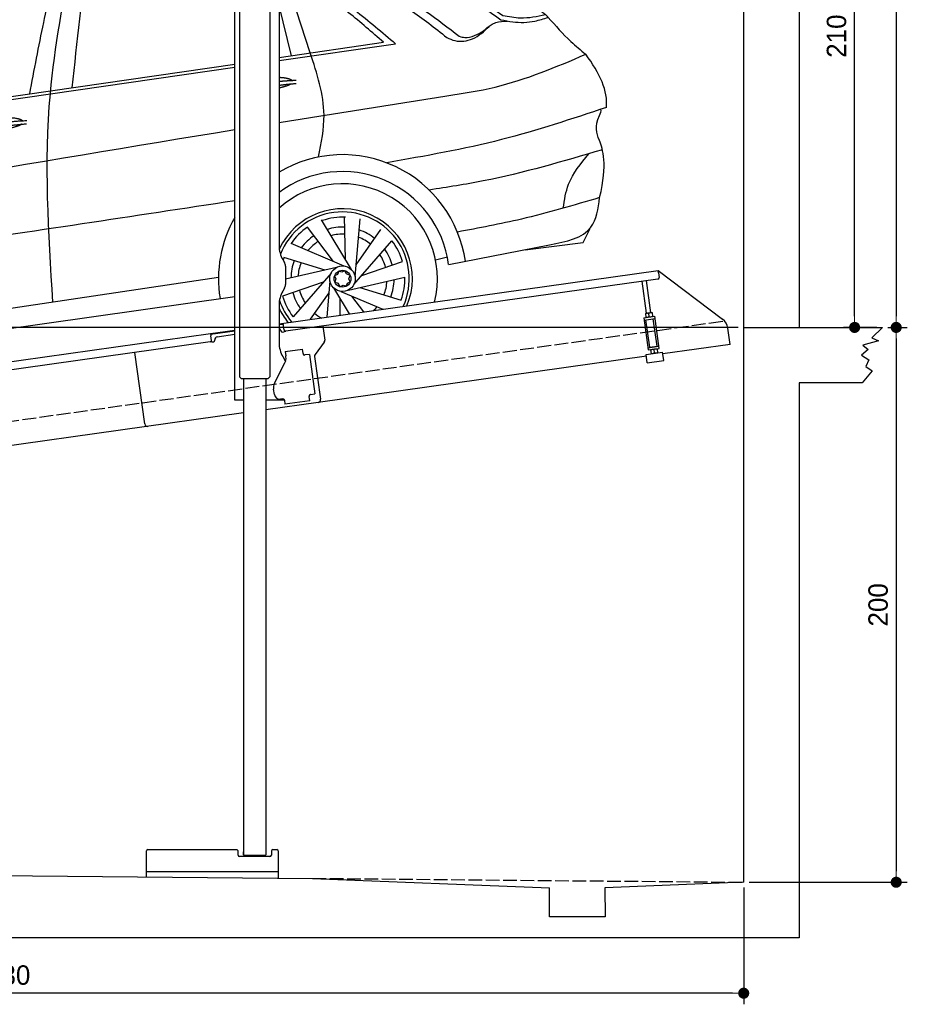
# Model space of a CAD drawing. Extents: x 13 to 6414, y -200 to 6251.
# Tile 4 of 6: x 3214 to 6414, y -200 to 3349. Entities that reach past the tile are written whole.
import ezdxf

# ---------------------------------------------------------------- set-up
doc = ezdxf.new("R2010")
doc.units = 0
doc.header["$LTSCALE"] = 10
doc.header["$MEASUREMENT"] = 0
doc.linetypes.add('GEN3', pattern=[6.25, 5, -1.25])
doc.layers.get('0').update_dxf_attribs({"linetype": 'CONTINUOUS'})
doc.layers.get('DEFPOINTS').update_dxf_attribs({"linetype": 'CONTINUOUS'})
doc.layers.add('3', color=6, linetype='GEN3')
doc.layers.add('CAR', color=1, linetype='CONTINUOUS')
doc.layers.add('AM_0', color=7, linetype='CONTINUOUS', lineweight=30)
doc.layers.add('AM_5', color=3, linetype='CONTINUOUS', lineweight=15)
doc.dimstyles.new('KLAUS_DXF', dxfattribs={"dimscale": 20, "dimtxt": 3.5, "dimasz": 2, "dimexe": 2, "dimexo": 1, "dimgap": 1.5, "dimtad": 1, "dimlfac": 0.1, "dimdsep": 46, "dimtxsty": 'Standard', "dimblk": 'DOT', "dimcen": 2, "dimclrd": 256, "dimclre": 256, "dimclrt": 2, "dimadec": 0, "dimazin": 0, "dimtfac": 1, "dimtmove": 2, "dimatfit": 3, "dimfxl": 1, "dimtolj": 1, "dimarcsym": 0})

# ---------------------------------------------------------------- blocks, each defined once
blk = doc.blocks.new('_DOT')
at = {"color": 0, "linetype": 'ByBlock'}
blk.add_line((-0.5, 0), (-1, 0), dxfattribs=at)
at = {"color": 0, "linetype": 'ByBlock', "const_width": 0.5}
blk.add_lwpolyline([(-0.25, 0, 1), (0.25, 0, 1)], format="xyb", close=True, dxfattribs=at)
blk = doc.blocks.new('*D8')
at = {"layer": 'AM_5', "lineweight": -2, "transparency": 16777216}
for p, q in [((5804.1, 2240), (84.1, 2240)), ((124.1, 330), (124.1, 2200)), ((504.1, 290), (84.1, 290))]:
    blk.add_line(p, q, dxfattribs=at)
at = {"layer": 'DEFPOINTS', "color": 0, "transparency": 16777216}
for p in [(124.1, 2240), (5824.1, 2240), (524.1, 290)]:
    blk.add_point(p, dxfattribs=at)
at = {"layer": 'AM_5', "lineweight": -2, "transparency": 16777216, "xscale": 40, "yscale": 40, "zscale": 40}
for p, rotation in [((124.1, 2240), 90), ((124.1, 290), 270)]:
    blk.add_blockref('_DOT', p, dxfattribs=dict(at, rotation=rotation))
at = {"layer": 'AM_5', "color": 2, "transparency": 16777216, "insert": (59.1, 1265), "char_height": 70, "attachment_point": 5, "rotation": 90}
blk.add_mtext('\\A1;195', dxfattribs=at)
blk = doc.blocks.new('*D9')
at = {"layer": 'AM_5', "lineweight": -2, "transparency": 16777216}
for p, q in [((504.1, 3240), (84.1, 3240)), ((124.1, 2280), (124.1, 3200)), ((5804.1, 2240), (84.1, 2240))]:
    blk.add_line(p, q, dxfattribs=at)
at = {"layer": 'DEFPOINTS', "color": 0, "transparency": 16777216}
for p in [(124.1, 3240), (524.1, 3240), (5824.1, 2240)]:
    blk.add_point(p, dxfattribs=at)
at = {"layer": 'AM_5', "lineweight": -2, "transparency": 16777216, "xscale": 40, "yscale": 40, "zscale": 40}
for p, rotation in [((124.1, 3240), 90), ((124.1, 2240), 270)]:
    blk.add_blockref('_DOT', p, dxfattribs=dict(at, rotation=rotation))
at = {"layer": 'AM_5', "color": 2, "transparency": 16777216, "insert": (59.1, 2740), "char_height": 70, "attachment_point": 5, "rotation": 90}
blk.add_mtext('\\A1;100', dxfattribs=at)
blk = doc.blocks.new('*D10')
at = {"layer": 'AM_5', "lineweight": -2, "transparency": 16777216}
for p, q in [((6044.1, 4340), (6264.1, 4340)), ((6224.1, 2280), (6224.1, 4300)), ((6304.1, 2240), (6184.1, 2240))]:
    blk.add_line(p, q, dxfattribs=at)
at = {"layer": 'DEFPOINTS', "color": 0, "transparency": 16777216}
for p in [(6024.1, 4340), (6224.1, 4340), (6324.1, 2240)]:
    blk.add_point(p, dxfattribs=at)
at = {"layer": 'AM_5', "lineweight": -2, "transparency": 16777216, "xscale": 40, "yscale": 40, "zscale": 40}
for p, rotation in [((6224.1, 4340), 90), ((6224.1, 2240), 270)]:
    blk.add_blockref('_DOT', p, dxfattribs=dict(at, rotation=rotation))
at = {"layer": 'AM_5', "color": 2, "transparency": 16777216, "insert": (6159.1, 3290), "char_height": 70, "attachment_point": 5, "rotation": 90}
blk.add_mtext('\\A1;210', dxfattribs=at)
blk = doc.blocks.new('*D11')
at = {"layer": 'AM_5', "lineweight": -2, "transparency": 16777216}
for p, q in [((6344.1, 2240), (6414.1, 2240)), ((6374.1, 2200), (6374.1, 280)), ((5844.1, 240), (6414.1, 240))]:
    blk.add_line(p, q, dxfattribs=at)
at = {"layer": 'DEFPOINTS', "color": 0, "transparency": 16777216}
for p in [(6324.1, 2240), (5824.1, 240), (6374.1, 240)]:
    blk.add_point(p, dxfattribs=at)
at = {"layer": 'AM_5', "lineweight": -2, "transparency": 16777216, "xscale": 40, "yscale": 40, "zscale": 40}
for p, rotation in [((6374.1, 2240), 90), ((6374.1, 240), 270)]:
    blk.add_blockref('_DOT', p, dxfattribs=dict(at, rotation=rotation))
at = {"layer": 'AM_5', "color": 2, "transparency": 16777216, "insert": (6309.1, 1240), "char_height": 70, "attachment_point": 5, "rotation": 90}
blk.add_mtext('\\A1;200', dxfattribs=at)
blk = doc.blocks.new('*D12')
at = {"layer": 'AM_5', "lineweight": -2, "transparency": 16777216}
for p, q in [((524.1, 270), (524.1, -200)), ((5824.1, 220.9), (5824.1, -200)), ((5784.1, -160), (564.1, -160))]:
    blk.add_line(p, q, dxfattribs=at)
at = {"layer": 'DEFPOINTS', "color": 0, "transparency": 16777216}
for p in [(524.1, 290), (5824.1, 240.9), (524.1, -160)]:
    blk.add_point(p, dxfattribs=at)
at = {"layer": 'AM_5', "lineweight": -2, "transparency": 16777216, "xscale": 40, "yscale": 40, "zscale": 40, "rotation": 180}
blk.add_blockref('_DOT', (524.1, -160), dxfattribs=at)
at = {"layer": 'AM_5', "lineweight": -2, "transparency": 16777216, "xscale": 40, "yscale": 40, "zscale": 40}
blk.add_blockref('_DOT', (5824.1, -160), dxfattribs=at)
at = {"layer": 'AM_5', "color": 2, "transparency": 16777216, "insert": (3174.1, -95), "char_height": 70, "attachment_point": 5}
blk.add_mtext('\\A1;530', dxfattribs=at)
blk = doc.blocks.new('*D13')
at = {"layer": 'AM_5', "lineweight": -2, "transparency": 16777216}
for p, q in [((5844.1, 5740), (6414.1, 5740)), ((6374.1, 5700), (6374.1, 2280)), ((6344.1, 2240), (6414.1, 2240))]:
    blk.add_line(p, q, dxfattribs=at)
at = {"layer": 'DEFPOINTS', "color": 0, "transparency": 16777216}
for p in [(5824.1, 5740), (6324.1, 2240), (6374.1, 2240)]:
    blk.add_point(p, dxfattribs=at)
at = {"layer": 'AM_5', "lineweight": -2, "transparency": 16777216, "xscale": 40, "yscale": 40, "zscale": 40}
for p, rotation in [((6374.1, 5740), 90), ((6374.1, 2240), 270)]:
    blk.add_blockref('_DOT', p, dxfattribs=dict(at, rotation=rotation))
at = {"layer": 'AM_5', "color": 2, "transparency": 16777216, "insert": (6309.1, 3990), "char_height": 70, "attachment_point": 5, "rotation": 90}
blk.add_mtext('\\A1;350', dxfattribs=at)
blk = doc.blocks.new('Car 175  EG')
at = {"layer": 'CAR'}
for p, q in [((17942.7, 2925.1), (18029.7, 3007.7)), ((17807.2, 2484.1), (17701.6, 2806.9)), ((17998.3, 2771.1), (17969.5, 2758.7)), ((18179.5, 2666.2), (18144.5, 2652.6)), ((17738.9, 2474.2), (17694.5, 2655.1)), ((17694.5, 2467.7), (18071.6, 2522.7)), ((17694.5, 2456.6), (18114.8, 2517.3)), ((15837.3, 2188.3), (17534.5, 2433.4)), ((15904.4, 2206.8), (17534.5, 2444.4)), ((15925.3, 2353.7), (15928.4, 2215.5)), ((15904.4, 2206.8), (15903.1, 2208.3)), ((17955.3, 1703.5), (17848.1, 1882.3)), ((17933.5, 1739.9), (17930.9, 1895.1)), ((17968.7, 1678.3), (17987, 1886)), ((17890.7, 1732.6), (17797.3, 1856.7)), ((17972.4, 1720.6), (18061.5, 1847.8)), ((18790.6, 1800.4), (18815.7, 1851.6)), ((17929.7, 1716), (17737.9, 1797.6)), ((17964.7, 1650.1), (18101.6, 1807.4)), ((18306.1, 1721.4), (18669.7, 1792.2)), ((18582, 1775.1), (18790.6, 1800.4)), ((18790.6, 1800.4), (18790.6, 1800.4)), ((17860.4, 1701.6), (17711.9, 1747)), ((18258.8, 1739.1), (18301.3, 1749.3)), ((14829.8, 1675.6), (15036.1, 1705.6)), ((17901.7, 1711.1), (17717.5, 1668.7)), ((17992.6, 1682.1), (18139.4, 1732.6)), ((18262.9, 1713), (18263.1, 1713.1)), ((17476, 1674.8), (15621.3, 1399.3)), ((17881.9, 1690.6), (17744.9, 1533.3)), ((17944.9, 1629.7), (18148.1, 1676.4)), ((14293.1, 1626), (14283.2, 1666.2)), ((17854, 1658.6), (17707.2, 1608.1)), ((17877.9, 1662.4), (17866.4, 1531.8)), ((17891.3, 1637.2), (17947.6, 1543.3)), ((17986.2, 1639.2), (18134.7, 1593.7)), ((15569.8, 1327.3), (17534.5, 1606.5)), ((17874.2, 1620.1), (17807.2, 1524.5)), ((17913.1, 1600.9), (17914.1, 1538.6)), ((17916.9, 1624.7), (18068.4, 1560.2)), ((17955.9, 1608.1), (17999.3, 1550.5)), ((15225.6, 1314.9), (15143.5, 1506.5)), ((15208.9, 1353.8), (15227.2, 1508)), ((15235.4, 1288.1), (15281.7, 1491.4)), ((15165.5, 1352.4), (15089.7, 1488)), ((15201.9, 1330.7), (15022.8, 1437.5)), ((15244.8, 1329.5), (15350.3, 1443.4)), ((15131.2, 1325.7), (14990.2, 1390.9)), ((15227.7, 1260.7), (15384.6, 1398)), ((15526, 1348.2), (15566.2, 1352.4)), ((15173.4, 1329.6), (14965.8, 1310.7)), ((15259.6, 1288.6), (15411.9, 1318.8)), ((15529.8, 1321.6), (15530, 1321.6)), ((15119.2, 1284), (14966.8, 1253.8)), ((15151.1, 1312), (14994.2, 1174.6)), ((15143.3, 1284.5), (15111.5, 1144.7)), ((15133.9, 1243.2), (15032.4, 1133.6)), ((15153.2, 1257.8), (15196.5, 1156.6)), ((15205.3, 1243.1), (15413, 1261.9)), ((15247.5, 1246.9), (15385.6, 1183.2)), ((15169.9, 1218.9), (15161.9, 1151.7)), ((15176.8, 1242), (15296.4, 1170.7)), ((15213.3, 1220.3), (15245, 1163.4))]:
    blk.add_line(p, q, dxfattribs=at)
for points in [[(17905.8, 1686.2), (17894.4, 1680.6), (17899.7, 1669.8)], [(17899.7, 1669.8), (17895.5, 1658.4), (17907.5, 1653.9)], [(17920.9, 1693.7), (17910, 1697.7), (17905.8, 1686.2)], [(17937.8, 1687.5), (17932, 1699.2), (17920.9, 1693.7)], [(17946.4, 1669.9), (17951.1, 1682.6), (17937.8, 1687.5)], [(17940.8, 1654.6), (17951.4, 1659.8), (17946.4, 1669.9)], [(17907.5, 1653.9), (17913.7, 1641.3), (17925.7, 1647.2)], [(17925.7, 1647.2), (17936.6, 1643.2), (17940.8, 1654.6)], [(15195.5, 1308.3), (15184.1, 1316.5), (15176.3, 1305.6)], [(15166.5, 1291.9), (15159.7, 1282.3), (15168.8, 1275.8)], [(15176.3, 1305.6), (15164.8, 1304), (15166.5, 1291.9)], [(15209.9, 1298), (15208.2, 1310.1), (15195.5, 1308.3)], [(15202.5, 1266.9), (15214, 1268.5), (15212.3, 1280.7)], [(15212.3, 1280.7), (15219.7, 1291), (15209.9, 1298)], [(15168.8, 1275.8), (15170.7, 1262.4), (15184.8, 1264.4)], [(15184.8, 1264.4), (15195.3, 1256.8), (15202.5, 1266.9)]]:
    blk.add_lwpolyline(points, dxfattribs=at)
for centre, radius in [((17923.3, 1670.4), 46.1), ((17923.3, 1670.4), 30.3), ((15189.4, 1286.3), 46.1), ((15189.4, 1286.3), 30.3)]:
    blk.add_circle(centre, radius, dxfattribs=at)
for centre, radius, start, end in [((17923.3, 1670.4), 447.3, 8.0671, 120.7621), ((17923.3, 1670.6), 386.1, 7.5724, 126.344), ((17923.3, 1670.4), 342.3, 345.8099, 131.9522), ((17923.3, 1670.4), 252, 337.145, 154.8531), ((17923.3, 1670.4), 447.3, 150.3599, 189.1903), ((17923.3, 1670.4), 240.7, 335.5176, 158.5341), ((17926.3, 1667.8), 224.9, 88.0717, 109.5368), ((17923.3, 1670.4), 224.9, 124.0717, 145.5368), ((17923.3, 1670.4), 186, 87.4635, 107.1092), ((17923.3, 1670.4), 186, 51.4635, 71.1092), ((17923.3, 1670.4), 186, 123.4635, 143.1092), ((17923.3, 1670.4), 160.5, 86.9034, 104.8524), ((17923.3, 1670.4), 160.5, 50.9034, 68.8524), ((17923.3, 1670.4), 160.5, 122.9034, 140.8524), ((17923.3, 1670.4), 186, 15.4635, 35.1092), ((17923.3, 1670.4), 224.9, 16.0717, 37.5368), ((17923.3, 1670.4), 224.9, 160.0717, 162.5691), ((17923.3, 1670.4), 160.5, 14.9034, 32.8524), ((15189.4, 1286.3), 446.4, 6.4181, 143.6612), ((17923.3, 1670.4), 186, 159.4635, 179.1092), ((17923.3, 1670.4), 160.5, 158.9034, 176.8524), ((15189.4, 1286.3), 382.6, 6.1394, 160.0364), ((17923.3, 1670.4), 224.9, 340.0717, 1.5368), ((17923.3, 1670.4), 160.5, 338.9034, 356.8524), ((17923.3, 1670.4), 186, 339.4635, 359.1092), ((15189.4, 1286.3), 342.5, 345.7891, 165.6665), ((17923.3, 1670.4), 224.9, 196.0717, 217.5368), ((17923.3, 1670.4), 186, 195.4635, 215.1092), ((17923.3, 1670.4), 160.5, 194.9034, 212.8524), ((17923.3, 1670.4), 252, 204.7758, 218.5906), ((17923.3, 1670.4), 240.7, 199.0232, 220.2006), ((17923.3, 1670.4), 160.5, 314.3716, 320.8524), ((15189.4, 1286.3), 252, 337.0903, 218.9097), ((15189.4, 1286.3), 240.7, 335.4593, 220.5407), ((17923.3, 1670.4), 160.5, 230.9034, 242.1976), ((15189.4, 1286.3), 224.9, 80.3101, 101.7752), ((15189.4, 1286.3), 224.9, 44.3101, 65.7752), ((17923.3, 1670.4), 186, 231.4635, 231.5763), ((15189.4, 1286.3), 224.9, 116.3101, 137.7752), ((15189.4, 1286.3), 186, 79.7019, 99.3476), ((15189.4, 1286.3), 186, 115.7019, 135.3476), ((15189.4, 1286.3), 160.5, 115.1419, 133.0908), ((15189.4, 1286.3), 160.5, 79.1419, 97.0908), ((15189.4, 1286.3), 160.5, 43.1419, 61.0908), ((15189.4, 1286.3), 186, 43.7019, 63.3476), ((15189.4, 1286.3), 224.9, 152.3101, 173.7752), ((15189.4, 1286.3), 224.9, 8.3101, 29.7752), ((15189.4, 1286.3), 342.5, 168.7754, 170.9664), ((15189.4, 1286.3), 186, 151.7019, 171.3476), ((15189.4, 1286.3), 160.5, 151.1419, 169.0908), ((15189.4, 1286.3), 160.5, 7.1419, 25.0908), ((15189.4, 1286.3), 186, 7.7019, 27.3476), ((15189.4, 1286.3), 342.5, 183.385, 210.2109), ((15189.4, 1286.3), 224.9, 188.3101, 209.7752), ((15189.4, 1286.3), 186, 187.7019, 207.3476), ((15189.4, 1286.3), 160.5, 187.1419, 205.0908), ((15189.4, 1286.3), 160.5, 331.1419, 349.0908), ((15189.4, 1286.3), 186, 331.7019, 351.3476), ((15189.4, 1286.3), 224.9, 332.861, 353.7752), ((15189.4, 1286.3), 160.5, 223.1419, 241.0908), ((15189.4, 1286.3), 382.6, 199.9636, 207.776), ((15189.4, 1286.3), 342.5, 203.2572, 210.2109), ((15189.4, 1286.3), 186, 223.7019, 232.0913), ((15189.4, 1286.3), 160.5, 271.3988, 277.0908)]:
    blk.add_arc(centre, radius, start, end, dxfattribs=at)
for points, degree, knots in [([(16902.4, 2952.8), (17016.6, 2972.7), (17226.3, 3009.3), (17438, 3029.4), (17534.5, 3037.6)], 3, [0, 0, 0, 0, 347.738814, 638.059887, 638.059887, 638.059887, 638.059887]), ([(17694.5, 3049.3), (17721.9, 3050.5), (17817.8, 3052.9), (17912.6, 3035), (17980.2, 3022.2)], 3, [36.023232, 36.023232, 36.023232, 36.023232, 118.259253, 323.761641, 323.761641, 323.761641, 323.761641]), ([(17980.2, 3022.2), (18034.4, 3009.8), (18273.4, 2897.4), (18490.6, 2755.8), (18654.8, 2622.5)], 3, [0, 0, 0, 0, 159.874644, 787.271793, 787.271793, 787.271793, 787.271793]), ([(15618.2, 2264.7), (15674.3, 2311.2), (15844.4, 2452.1), (16141.1, 2707.5), (16615.8, 2842.2), (17080.9, 2943.8), (17393.7, 2966.3), (17534.5, 2975.9)], 3, [0, 0, 0, 0, 218.844855, 663.888154, 1156.086056, 1672.421782, 2095.069104, 2095.069104, 2095.069104, 2095.069104]), ([(17694.5, 2978.2), (17808.4, 2969.7), (18101.8, 2885.4), (18349.4, 2720.7), (18501.7, 2619.5)], 3, [139.277208, 139.277208, 139.277208, 139.277208, 481.738996, 1029.18941, 1029.18941, 1029.18941, 1029.18941]), ([(15870.3, 2323.5), (15905.1, 2361.8), (16002.8, 2464), (16183.7, 2597.6), (16428.6, 2705), (16716.3, 2804.6), (17034, 2867.2), (17259.6, 2884.4), (17358.3, 2891.9)], 3, [117.352309, 117.352309, 117.352309, 117.352309, 272.540859, 541.806129, 784.156862, 1072.446581, 1454.195977, 1751.061842, 1751.061842, 1751.061842, 1751.061842]), ([(17404.3, 2875.7), (17398, 2875.8), (17289.8, 2877.4), (17155.3, 2862.8), (17028.2, 2843.7), (17002, 2839.5)], 3, [0, 0, 0, 0, 18.992086, 324.700837, 404.11148, 404.11148, 404.11148, 404.11148]), ([(16895.9, 2820.7), (16868.2, 2815.3), (16735.5, 2787.6), (16485.8, 2714.9), (16203.2, 2589.4), (16018.5, 2448.5), (15942, 2373.8), (15919.7, 2351.2)], 3, [511.867426, 511.867426, 511.867426, 511.867426, 596.429185, 918.958376, 1290.506038, 1516.177085, 1611.41328, 1611.41328, 1611.41328, 1611.41328]), ([(17694.5, 2810.2), (17791.8, 2766.1), (17936.9, 2668.7), (18066.4, 2558.5), (18114.8, 2517.3)], 3, [295.386562, 295.386562, 295.386562, 295.386562, 615.655515, 806.888338, 806.888338, 806.888338, 806.888338]), ([(18071.6, 2522.7), (18029.9, 2558.7), (17939, 2637.2), (17818.8, 2727.3), (17735.2, 2773.2), (17708.3, 2786.4)], 3, [0, 0, 0, 0, 165.293778, 360.516734, 449.744426, 449.744426, 449.744426, 449.744426]), ([(17986.3, 2775.9), (18025.5, 2757.3), (18152.1, 2692.4), (18265.4, 2605.1), (18344.3, 2544.3)], 3, [173.791125, 173.791125, 173.791125, 173.791125, 304.040601, 601.261725, 601.261725, 601.261725, 601.261725]), ([(17694.5, 2233.7), (17895.9, 2266.1), (18156, 2307.4), (18531.3, 2365.3), (18693.2, 2434), (18800.4, 2479.4)], 3, [2383.729371, 2383.729371, 2383.729371, 2383.729371, 2995.204796, 3172.367939, 3519.626933, 3519.626933, 3519.626933, 3519.626933]), ([(17694.5, 2396.5), (17707.3, 2396.3), (17719.7, 2394.8), (17729.9, 2392.3), (17737.5, 2389.1), (17741.6, 2385.6), (17741.8, 2385.4)], 5, [0.3470471, 0.3470471, 0.3470471, 0.3470471, 0.3470471, 0.3470471, 0.500106, 0.5095952, 0.5095952, 0.5095952, 0.5095952, 0.5095952, 0.5095952]), ([(17738.5, 2372.9), (17735.1, 2370.6), (17728.9, 2367.5), (17720.3, 2364.4), (17709.7, 2361.3), (17697.6, 2358.4), (17694.5, 2357.6)], 5, [0.6133618, 0.6133618, 0.6133618, 0.6133618, 0.6133618, 0.6133618, 0.700106, 0.7294819, 0.7294819, 0.7294819, 0.7294819, 0.7294819, 0.7294819]), ([(18850.4, 1962.9), (18879.9, 2086.6), (18846.6, 2177), (18830.3, 2220.4), (18857, 2274.5), (18855.2, 2281.3)], 3, [0, 0, 0, 0, 191.520738, 358.507699, 388.935799, 388.935799, 388.935799, 388.935799]), ([(16611.3, 2214.3), (16614.7, 2222.5), (16638.9, 2239.9), (16692.8, 2256.8), (16739.6, 2253.7), (16764.7, 2244.8), (16770, 2240.2), (16770.2, 2240)], 5, [0.0314681, 0.0314681, 0.0314681, 0.0314681, 0.0314681, 0.0314681, 0.300106, 0.500106, 0.5095952, 0.5095952, 0.5095952, 0.5095952, 0.5095952, 0.5095952]), ([(16766.9, 2227.5), (16763.5, 2225.2), (16746.7, 2217), (16713.5, 2208.3), (16667.2, 2200.5), (16635.8, 2199.7), (16622.5, 2202.2)], 5, [0.6133618, 0.6133618, 0.6133618, 0.6133618, 0.6133618, 0.6133618, 0.700106, 0.9252293, 0.9252293, 0.9252293, 0.9252293, 0.9252293, 0.9252293]), ([(14829.8, 2014.5), (14956.7, 2044), (15138.7, 2078.7), (15321.3, 2107.4), (15375.3, 2115.9)], 3, [321.085946, 321.085946, 321.085946, 321.085946, 711.926076, 875.841352, 875.841352, 875.841352, 875.841352]), ([(15358.8, 2113.3), (15266.1, 2083), (15091.4, 2025.8), (14913.6, 1980.1), (14829.8, 1960.2)], 3, [0, 0, 0, 0, 292.649702, 551.118371, 551.118371, 551.118371, 551.118371]), ([(15330.2, 2061.6), (15248.5, 2034.3), (15083.8, 1979.1), (14915.2, 1938.3), (14829.8, 1919.8)], 3, [0, 0, 0, 0, 258.392711, 520.699184, 520.699184, 520.699184, 520.699184]), ([(17534.5, 1951.4), (17167.9, 1895.6), (16474.5, 1790.1), (15779.9, 1692.9), (15452.5, 1647)], 3, [47.181125, 47.181125, 47.181125, 47.181125, 1159.478774, 2151.345069, 2151.345069, 2151.345069, 2151.345069]), ([(14312.2, 1770.9), (14369.8, 1770.2), (14456.1, 1769.2), (14541.5, 1779.8), (14569.8, 1783.9)], 3, [0, 0, 0, 0, 172.627431, 258.22168, 258.22168, 258.22168, 258.22168]), ([(14283.8, 1676.9), (14325, 1672.4), (14398.2, 1664.4), (14483.6, 1672.4), (14538, 1678.8), (14559.7, 1684.8), (14569.8, 1687.8)], 3, [0, 0, 0, 0, 123.844208, 220.331791, 256.506446, 287.90888, 287.90888, 287.90888, 287.90888]), ([(14324.3, 1629.8), (14382.2, 1629.9), (14464.2, 1631.1), (14545.8, 1638.4), (14569.8, 1640.9)], 3, [42.669603, 42.669603, 42.669603, 42.669603, 216.24747, 288.585967, 288.585967, 288.585967, 288.585967]), ([(14273.4, 1411.2), (14269.9, 1431.2), (14262.5, 1491.9), (14267.7, 1552.9), (14274.7, 1593.8)], 3, [179.360258, 179.360258, 179.360258, 179.360258, 240.782609, 365.744069, 365.744069, 365.744069, 365.744069]), ([(14273.4, 1411.2), (14350.7, 1408.5), (14449.9, 1405.1), (14540.8, 1439.3), (14560.8, 1447.7)], 3, [0, 0, 0, 0, 227.165691, 291.904149, 291.904149, 291.904149, 291.904149]), ([(14504.9, 1301.1), (14507.4, 1301.1), (14513.8, 1301.3), (14520.1, 1301.5), (14524, 1301.6)], 3, [189.572205, 189.572205, 189.572205, 189.572205, 196.953992, 208.709692, 208.709692, 208.709692, 208.709692])]:
    blk.add_open_spline(points, degree=degree, knots=knots, dxfattribs=at)
for points in [[(17894.3, 2940.5), (17952.3, 2993.3), (17985.2, 3021)], [(15330.2, 2061.6), (15870.1, 2565), (16411.1, 2831.7), (16902.4, 2952.8)], [(17895.3, 2930.6), (17874.9, 2888.6), (17926.4, 2792.6)], [(17986.3, 2775.9), (17891.7, 2884.9), (17895.3, 2930.6)], [(17895.3, 2930.6), (17963.2, 2908.2), (18197.4, 2798.5), (18415.9, 2657.3), (18494.3, 2604.2)], [(17358.3, 2891.9), (17391, 2891.1), (17411, 2889.5)], [(16949.8, 2847.4), (16868.6, 2337.3), (16877.6, 1585.9)], [(16948.4, 2359), (17003.8, 2856)], [(17998.3, 2771.1), (18055, 2812.7), (18085.7, 2857.5)], [(16795.5, 2336.7), (16845.9, 2593.7), (16899.9, 2838.4)], [(17926.4, 2792.6), (17987.2, 2745.9), (18166.7, 2638.9), (18299.4, 2540)], [(15853.5, 2466.7), (15976.5, 2566.2), (16064.6, 2627.3), (16166.6, 2684), (16222.7, 2710.7), (16281, 2735.6)], [(16285, 2736), (16221.4, 2737.4), (16195.8, 2748.8)], [(18179.5, 2666.2), (18238.4, 2709.2), (18269.7, 2754.5)], [(18432.1, 2564.5), (18458.9, 2585.5), (18476, 2593.9), (18518, 2599.4)], [(18494.3, 2604.2), (18537.2, 2596.4), (18617.1, 2599.2), (18665.1, 2612.6)], [(18501.7, 2619.5), (18565.1, 2610.9), (18654.8, 2622.5)], [(18665.1, 2612.6), (18746.8, 2525.6), (18800.4, 2479.4)], [(18299.4, 2540), (18328.7, 2528.6), (18392.1, 2535.1), (18452.2, 2580.2)], [(18344.3, 2544.3), (18364.4, 2540.1), (18432.1, 2564.5)], [(15606.8, 2261.4), (15654.2, 2299.9), (15721.4, 2357), (15853.5, 2466.7)], [(17837.2, 2109.3), (17856.6, 2260.3), (17807.2, 2484.1)], [(15928.4, 2215.5), (15834.5, 2215.9), (15824.8, 2238.4), (15868, 2321.6), (15925.3, 2353.7)], [(18874.8, 2287.8), (18496.8, 2171.9), (18082.5, 2088.4)], [(15375.3, 2115.9), (15436.3, 2129.2), (15618.2, 2264.7)], [(15388.5, 2123.8), (15425.2, 2131.7), (15475.3, 2152.2), (15520.3, 2180.5), (15606.8, 2261.4)], [(15782.1, 2215.5), (15719.4, 1855.1), (15749.4, 1418.3)], [(15792.7, 2235.3), (15782.6, 2206.6), (15786.7, 2198.8)], [(15786.7, 2198.8), (15801.1, 2190.3), (15837.3, 2188.3)], [(18860.3, 2135.2), (18430.9, 2023), (18236.1, 1990.1)], [(18719.2, 1924.7), (18738.6, 2010.9), (18811.1, 2120.7)], [(18850.4, 1962.9), (18568.3, 1885.4), (18337.7, 1838.7)], [(18669.7, 1792.2), (18819.2, 1856.1), (18850.4, 1962.9)], [(14322, 1780.7), (14363.7, 1847.5), (14519.7, 1931.1)], [(14549.4, 1781.1), (14510.9, 1741.2), (14283.8, 1676.9)], [(14283.2, 1666.2), (14292.6, 1731.1), (14312.2, 1770.9)], [(14541.3, 1670.4), (14346.4, 1659.9), (14283.2, 1666.2)], [(14274.7, 1593.8), (14284.4, 1620.3), (14324.3, 1629.8)]]:
    blk.add_spline(points, degree=3, dxfattribs=at)
for points, degree in [([(17534.5, 2850.5), (17491.6, 2861.2), (17448, 2868.5), (17404.3, 2875.7)], 3), ([(17411, 2889.5), (17452.4, 2882), (17493.8, 2874.4), (17534.5, 2864.7)], 3), ([(18665.1, 2612.6), (18661.7, 2615.9), (18658.2, 2619.2), (18654.8, 2622.5)], 3), ([(18874.8, 2287.8), (18881.8, 2346.7), (18850.4, 2411.4), (18800.4, 2479.4)], 3), ([(17694.5, 2381.8), (17724, 2384.9), (17756.7, 2386)], 2), ([(17694.5, 2367.9), (17723.7, 2371.9), (17755.9, 2374.3)], 2), ([(15792.7, 2235.3), (15806.1, 2250.8), (15819.6, 2266.3), (15833.2, 2281.7)], 3), ([(15824, 2248.4), (15824.2, 2249), (15824.5, 2249.6), (15824.8, 2250.2)], 3), ([(16605.4, 2212.3), (16678.6, 2237), (16785.1, 2240.6)], 2), ([(15344.8, 1838.9), (16073.8, 1963.9), (16802.9, 2088.9), (17534.5, 2207.8)], 3), ([(16611.9, 2199.1), (16683.9, 2221.3), (16784.3, 2228.9)], 2), ([(14519.7, 1931.1), (14536.4, 1936), (14553.1, 1941), (14569.8, 1945.8)], 3), ([(14569.8, 1902.6), (14521.6, 1892.4), (14473.4, 1882.5), (14425.2, 1872.5)], 3), ([(14569.8, 1868.8), (14537, 1862.8), (14504.1, 1856.9), (14471.3, 1850.9)], 3), ([(15344.8, 1838.9), (15173.2, 1809.8), (15001.6, 1780.7), (14829.8, 1753.3)], 3), ([(14319.1, 1770.8), (14320, 1774.1), (14321, 1777.4), (14322, 1780.7)], 3), ([(14569.8, 1685.1), (14560.5, 1680.2), (14550.9, 1675.3), (14541.3, 1670.4)], 3), ([(14294.5, 1371.1), (14291.8, 1384.2), (14289.3, 1397.5), (14286.9, 1410.8)], 3)]:
    blk.add_open_spline(points, degree=degree, dxfattribs=at)

msp = doc.modelspace()

# ---------------------------------------------------------------- linework, layer by layer
for p, q in [((6024.074, 5940), (6024.074, 2240)), ((5824.081, 240), (5824.081, 5740)), ((4148.805, 3892.64), (4148.805, 2534.272)), ((4115.797, 3867.911), (4115.899, 2061.649)), ((3988.805, 1977.64), (3988.805, 3547.64)), ((4005.81, 3547.64), (4005.893, 2061.638)), ((4162.203, 2484.272), (4168.456, 2473.441)), ((4171.805, 2460.941), (4171.805, 2394.338)), ((4148.805, 2252.792), (5515.695, 2444.896)), ((5514.919, 2414.492), (4173.105, 2225.912)), ((5516.808, 2436.974), (5515.695, 2444.896)), ((5515.695, 2444.896), (5747.632, 2270.119)), ((5516.808, 2436.974), (5519.174, 2420.139)), ((4168.456, 2381.838), (4162.203, 2371.008)), ((5473.725, 2290.856), (5457.483, 2406.42)), ((5489.569, 2293.082), (5473.327, 2408.647)), ((4148.805, 2321.008), (4148.805, 2184.697)), ((5463.901, 2274.53), (5503.512, 2280.096)), ((5463.901, 2274.53), (5480.184, 2158.668)), ((5465.015, 2266.607), (5504.625, 2272.174)), ((5470.506, 2290.403), (5469.824, 2289.87)), ((5469.824, 2289.87), (5471.763, 2276.072)), ((5492.787, 2293.535), (5470.506, 2290.403)), ((5472.566, 2275.747), (5471.763, 2276.072)), ((5483.497, 2278.803), (5481.856, 2290.479)), ((5492.787, 2293.535), (5493.59, 2293.21)), ((5493.59, 2293.21), (5495.53, 2279.412)), ((5494.847, 2278.879), (5495.53, 2279.412)), ((5519.795, 2164.235), (5503.512, 2280.096)), ((4164.536, 2250.963), (4148.805, 2248.753)), ((4167.458, 2230.168), (4163.979, 2254.925)), ((4306.792, 2244.701), (4313.87, 2194.338)), ((5485.418, 2168.492), (5471.501, 2267.519)), ((5512.056, 2172.236), (5498.139, 2271.263)), ((5775.306, 2178.433), (5767.054, 2237.146)), ((5824.081, 2240), (6324.081, 2240)), ((6324.081, 2240), (6286.374, 2202.153)), ((1284.081, 1850.181), (3901.558, 2218.044)), ((3901.558, 2218.044), (3988.805, 2230.305)), ((3901.558, 2218.044), (3902.671, 2210.121)), ((3988.805, 2226.266), (3902.115, 2214.083)), ((3905.037, 2193.287), (3902.671, 2210.121)), ((3925.927, 2206.321), (3988.805, 2215.158)), ((4155.08, 2228.428), (4155.219, 2227.438)), ((4160.866, 2223.182), (4165.818, 2223.878)), ((6286.374, 2202.153), (6310.65, 2192.163)), ((3900.782, 2187.64), (1284.081, 1819.886)), ((3908.348, 2187.693), (3913.299, 2188.389)), ((3917.555, 2194.036), (3917.416, 2195.027)), ((4311.953, 2186.928), (4278.64, 2142.719)), ((5479.071, 2166.59), (5518.682, 2172.157)), ((5485.418, 2168.492), (5512.056, 2172.236)), ((5490.954, 2168.26), (5490.815, 2169.251)), ((5506.799, 2170.487), (5506.659, 2171.477)), ((5775.306, 2178.433), (5532.69, 2144.336)), ((6310.65, 2192.163), (6254.243, 2175.752)), ((6254.243, 2175.752), (6273.522, 2160.767)), ((3664.643, 1891.897), (3628.458, 2149.367)), ((3664.643, 1891.897), (3628.458, 2149.367)), ((4162.203, 2134.697), (4172.244, 2117.305)), ((4170.748, 2152.873), (4233.134, 2161.641)), ((4170.748, 2152.873), (4172.974, 2137.029)), ((4173.564, 2132.83), (4172.974, 2137.029)), ((4235.361, 2145.797), (4233.134, 2161.641)), ((4235.361, 2145.797), (4235.5, 2144.807)), ((4241.148, 2140.551), (4242.138, 2140.69)), ((4257.982, 2142.917), (4242.138, 2140.69)), ((4257.982, 2142.917), (4278.023, 2000.319)), ((4276.723, 2135.309), (4298.415, 1980.968)), ((5473.274, 2135.986), (4289.904, 1969.674)), ((5472.342, 2142.62), (5531.758, 2150.971)), ((5476.517, 2112.912), (5472.342, 2142.62)), ((5480.184, 2158.668), (5519.795, 2164.235)), ((5488.849, 2159.886), (5488.167, 2159.353)), ((5488.167, 2159.353), (5490.106, 2145.554)), ((5490.909, 2145.23), (5490.106, 2145.554)), ((5500.199, 2159.961), (5501.84, 2148.286)), ((5511.13, 2163.017), (5511.933, 2162.693)), ((5511.933, 2162.693), (5513.873, 2148.895)), ((5513.19, 2148.361), (5513.873, 2148.895)), ((5535.933, 2121.263), (5531.758, 2150.971)), ((6273.522, 2160.767), (6248.531, 2140.074)), ((6248.531, 2140.074), (6274.95, 2122.949)), ((4132.62, 2038.529), (4170.09, 2112.069)), ((5476.517, 2112.912), (5535.933, 2121.263)), ((6274.95, 2122.949), (6264.954, 2099.402)), ((6264.954, 2099.402), (6287.802, 2082.991)), ((4012.894, 2054.638), (4005.893, 2061.638)), ((4108.894, 2054.643), (4115.899, 2061.649)), ((6287.802, 2082.991), (6251.387, 2040)), ((4108.894, 2054.643), (4012.894, 2054.638)), ((4020.894, 2054.638), (4020.99, 338.625)), ((4100.894, 2054.643), (4100.987, 338.655)), ((6024.074, 2040), (6024.074, 40)), ((6251.387, 2040), (6024.074, 2040)), ((4131.929, 1997.963), (4129.146, 2017.769)), ((4256.933, 1992.305), (4257.072, 1991.315)), ((4259.299, 1975.471), (4257.072, 1991.315)), ((4262.179, 1998.092), (4261.189, 1997.953)), ((4262.179, 1998.092), (4278.023, 2000.319)), ((4020.898, 1977.64), (3988.805, 1977.64)), ((4168.11, 1977.64), (4100.898, 1977.64)), ((4289.904, 1969.674), (4100.9, 1943.111)), ((4162.44, 1982.055), (4154.518, 1980.941)), ((4168.087, 1977.799), (4170.175, 1962.945)), ((4259.299, 1975.471), (4170.175, 1962.945)), ((4020.901, 1931.868), (1284.081, 1547.233)), ((3675.975, 357.642), (3995.975, 357.642)), ((4125.975, 357.642), (4140.975, 357.642)), ((3670.975, 259.741), (3670.975, 352.642)), ((4000.975, 337.642), (4000.975, 352.642)), ((4115.975, 332.642), (4005.975, 332.642)), ((4020.976, 338.639), (4020.976, 349.639)), ((4021.976, 337.639), (4020.976, 338.639)), ((4021.976, 337.639), (4099.976, 337.644)), ((4034.976, 337.64), (4034.976, 332.642)), ((4086.976, 337.643), (4086.976, 332.642)), ((4099.976, 337.644), (4100.987, 338.655)), ((4120.975, 352.642), (4120.975, 337.642)), ((4145.975, 352.642), (4145.975, 255.174)), ((524.081, 290), (4269.081, 253.99)), ((4145.975, 277.642), (3670.975, 277.642)), ((4269.081, 253.99), (5124.081, 219.912)), ((5124.081, 115), (5124.081, 219.912)), ((5824.081, 240), (5323.626, 219.912)), ((5323.626, 219.912), (5324.081, 115)), ((5324.081, 115), (5124.081, 115)), ((6024.074, 40), (324.09, 40))]:
    msp.add_line(p, q)
msp.add_polyline3d([(4168.084, 1977.803, 0), (4168.084, 1977.803, 0), (4168.084, 1977.813, 0), (4168.084, 1977.823, 0), (4168.084, 1977.833, 0), (4168.084, 1977.833, 0), (4168.084, 1977.843, 0), (4168.084, 1977.853, 0), (4168.074, 1977.863, 0), (4168.074, 1977.863, 0), (4168.074, 1977.873, 0), (4168.074, 1977.883, 0), (4168.074, 1977.893, 0), (4168.074, 1977.903, 0), (4168.074, 1977.903, 0), (4168.074, 1977.913, 0), (4168.064, 1977.923, 0), (4168.064, 1977.933, 0), (4168.064, 1977.933, 0), (4168.064, 1977.943, 0), (4168.064, 1977.953, 0), (4168.064, 1977.963, 0), (4168.064, 1977.963, 0), (4168.064, 1977.973, 0), (4168.054, 1977.983, 0), (4168.054, 1977.993, 0), (4168.054, 1978.003, 0), (4168.054, 1978.003, 0), (4168.054, 1978.013, 0), (4168.054, 1978.023, 0), (4168.054, 1978.033, 0), (4168.044, 1978.033, 0), (4168.044, 1978.043, 0), (4168.044, 1978.053, 0), (4168.044, 1978.063, 0), (4168.044, 1978.063, 0), (4168.044, 1978.073, 0), (4168.034, 1978.083, 0), (4168.034, 1978.093, 0), (4168.034, 1978.103, 0), (4168.034, 1978.103, 0), (4168.034, 1978.113, 0), (4168.034, 1978.123, 0), (4168.034, 1978.133, 0), (4168.024, 1978.133, 0), (4168.024, 1978.143, 0), (4168.024, 1978.153, 0), (4168.024, 1978.163, 0), (4168.024, 1978.163, 0), (4168.024, 1978.173, 0), (4168.014, 1978.183, 0), (4168.014, 1978.193, 0), (4168.014, 1978.203, 0), (4168.014, 1978.203, 0), (4168.014, 1978.213, 0), (4168.014, 1978.223, 0), (4168.004, 1978.233, 0), (4168.004, 1978.233, 0), (4168.004, 1978.243, 0), (4168.004, 1978.253, 0), (4168.004, 1978.263, 0), (4167.994, 1978.273, 0), (4167.994, 1978.273, 0), (4167.994, 1978.283, 0), (4167.994, 1978.293, 0), (4167.994, 1978.303, 0), (4167.984, 1978.303, 0), (4167.984, 1978.313, 0), (4167.984, 1978.323, 0), (4167.984, 1978.333, 0), (4167.984, 1978.333, 0), (4167.984, 1978.343, 0), (4167.974, 1978.353, 0), (4167.974, 1978.363, 0), (4167.974, 1978.373, 0), (4167.974, 1978.373, 0), (4167.974, 1978.383, 0), (4167.964, 1978.393, 0), (4167.964, 1978.403, 0), (4167.964, 1978.403, 0), (4167.964, 1978.413, 0), (4167.954, 1978.423, 0), (4167.954, 1978.433, 0), (4167.954, 1978.433, 0), (4167.954, 1978.443, 0), (4167.954, 1978.453, 0), (4167.944, 1978.463, 0), (4167.944, 1978.473, 0), (4167.944, 1978.473, 0), (4167.944, 1978.483, 0), (4167.944, 1978.493, 0), (4167.934, 1978.503, 0), (4167.934, 1978.503, 0), (4167.934, 1978.513, 0), (4167.934, 1978.523, 0), (4167.924, 1978.533, 0), (4167.924, 1978.533, 0), (4167.924, 1978.543, 0), (4167.924, 1978.553, 0), (4167.914, 1978.563, 0), (4167.914, 1978.573, 0), (4167.914, 1978.573, 0), (4167.914, 1978.583, 0), (4167.914, 1978.593, 0), (4167.904, 1978.603, 0), (4167.904, 1978.603, 0), (4167.904, 1978.613, 0), (4167.904, 1978.623, 0), (4167.894, 1978.633, 0), (4167.894, 1978.633, 0), (4167.894, 1978.643, 0), (4167.894, 1978.653, 0), (4167.884, 1978.663, 0), (4167.884, 1978.673, 0), (4167.884, 1978.673, 0), (4167.884, 1978.683, 0), (4167.874, 1978.693, 0), (4167.874, 1978.703, 0), (4167.874, 1978.703, 0), (4167.874, 1978.713, 0), (4167.864, 1978.723, 0), (4167.864, 1978.733, 0), (4167.864, 1978.733, 0), (4167.854, 1978.743, 0), (4167.854, 1978.753, 0), (4167.854, 1978.763, 0), (4167.854, 1978.763, 0), (4167.844, 1978.773, 0)])
for centre, radius, start, end in [((4248.805, 2534.272), 100, 180, 210), ((4146.805, 2460.941), 25, 0, 30), ((5514.223, 2419.443), 5, 278, 8), ((4146.805, 2394.338), 25, 330, 0), ((4248.805, 2321.008), 100, 150, 180), ((5478.183, 2273.508), 17.367, 77.77582, 118.212327), ((5475.292, 2294.049), 17.313, 257.73743, 298.290578), ((5490.073, 2275.146), 17.396, 77.82749, 118.186832), ((5487.171, 2295.803), 17.392, 257.805999, 298.168278), ((4145.177, 2227.036), 10, 8, 68.728945), ((5717.541, 2230.187), 50, 8, 53), ((3927.318, 2196.418), 10, 98, 188), ((4160.17, 2228.134), 5, 188, 278), ((4165.122, 2228.83), 5, 278, 334.763283), ((4172.41, 2230.864), 5, 188, 278), ((3900.086, 2192.591), 5, 278, 8), ((3907.652, 2192.645), 5, 221.236717, 278), ((3912.603, 2193.34), 5, 278, 8), ((4248.805, 2184.697), 100, 180, 210), ((4303.967, 2192.946), 10, 323, 8), ((4138.905, 2127.959), 35, 333, 8), ((4240.452, 2145.503), 5, 188, 278), ((4286.626, 2136.701), 10, 143, 188), ((5496.526, 2142.99), 17.367, 77.77582, 118.212327), ((5493.635, 2163.531), 17.313, 257.73743, 298.290578), ((5508.416, 2144.629), 17.396, 77.82749, 118.186832), ((5505.514, 2165.286), 17.392, 257.805999, 298.168278), ((4165.921, 2364.245), 320.958, 254.679341, 254.686099), ((4163.805, 2022.64), 35, 153, 188), ((4151.734, 2000.747), 20, 188, 278), ((4261.884, 1993.001), 5, 98, 188), ((4163.136, 1977.103), 5, 19.536959, 98), ((4288.512, 1979.576), 10, 278, 8), ((3674.546, 1893.289), 10, 188, 278), ((3674.546, 1893.289), 10, 188, 278), ((3675.975, 352.642), 5, 90, 180), ((3995.975, 352.642), 5, 0, 90), ((4125.975, 352.642), 5, 90, 180), ((4140.975, 352.642), 5, 0, 90), ((4005.975, 337.642), 5, 180, 270), ((4115.975, 337.642), 5, 270, 0)]:
    msp.add_arc(centre, radius, start, end)
at = {"layer": '3'}
for p, q in [((747.49, 1559.675), (5754.898, 2263.42)), ((4269.081, 253.99), (5824.081, 240))]:
    msp.add_line(p, q, dxfattribs=at)

# ---------------------------------------------------------------- block references
at = {"layer": 'AM_0'}
msp.add_blockref('Car 175  EG', (-13545.683, 745.11), dxfattribs=at)

# ---------------------------------------------------------------- dimensions: what is measured, and where the dimension line sits
at = {"layer": 'AM_5'}
dim = msp.add_linear_dim(base=(6374.074, 2240), p1=(5824.081, 5740), p2=(6324.081, 2240), angle=90, dimstyle='KLAUS_DXF', dxfattribs=at)
dim.commit()
dim.dimension.update_dxf_attribs({"geometry": '*D13', "text_midpoint": (6309.074, 3990)})
for base, p1, p2, override, picture, middle in [((6224.074, 4340), (6324.081, 2240), (6024.074, 4340), {"dimtzin": 7}, '*D10', (6159.074, 3290)), ((124.09, 3240), (5824.081, 2240), (524.081, 3240), {"dimpost": '', "dimtol": 0, "dimlim": 0, "dimtp": 0, "dimtm": 0, "dimtfac": 1, "dimtdec": 2, "dimtolj": 1, "dimtzin": 7}, '*D9', (59.09, 2740)), ((124.09, 2240), (524.081, 290), (5824.081, 2240), {"dimtol": 0, "dimlim": 0, "dimtp": 0, "dimtm": 0, "dimtfac": 1, "dimtdec": 2, "dimtolj": 1, "dimtzin": 7}, '*D8', (59.09, 1265)), ((6374.074, 240), (6324.081, 2240), (5824.081, 240), {"dimtol": 0, "dimlim": 0, "dimtp": 0, "dimtm": 0, "dimtfac": 1, "dimtdec": 2, "dimtolj": 1, "dimtzin": 7}, '*D11', (6309.074, 1240))]:
    dim = msp.add_linear_dim(base=base, p1=p1, p2=p2, angle=90, dimstyle='KLAUS_DXF', override=override, dxfattribs=at)
    dim.commit()
    dim.dimension.update_dxf_attribs({"geometry": picture, "text_midpoint": middle})
dim = msp.add_linear_dim(base=(524.081, -160), p1=(5824.081, 240.9), p2=(524.081, 290), dimstyle='KLAUS_DXF', override={"dimtol": 0, "dimlim": 0, "dimtp": 0, "dimtm": 0, "dimtfac": 1, "dimtdec": 2, "dimtolj": 1, "dimtzin": 7}, dxfattribs=at)
dim.commit()
dim.dimension.update_dxf_attribs({"geometry": '*D12', "text_midpoint": (3174.081, -95)})

doc.saveas('drawing.dxf')
